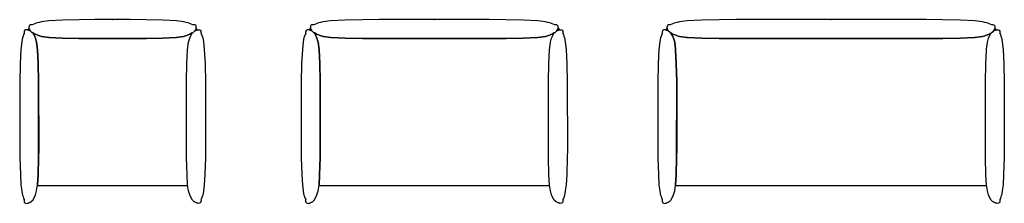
# Model space of a CAD drawing. Header units: metres. Extents: x 2.12 to 6.71, y -0.91 to -0.05.
import ezdxf

# ---------------------------------------------------------------- set-up
doc = ezdxf.new("R2010")
doc.units = ezdxf.units.M
doc.header["$MEASUREMENT"] = 0

# ---------------------------------------------------------------- blocks, each defined once
blk = doc.blocks.new('552eb60f-72e4-48b3-8d01-880ea3f37ebf')
at = {"color": 18, "lineweight": 25, "true_color": 0x000000}
for points in [[(5.1435, -0.1019), (5.1426, -0.1011), (5.1415, -0.0994), (5.141, -0.0985), (5.1404, -0.0975), (5.1366, -0.0926), (5.1357, -0.0905), (5.1363, -0.089), (5.1302, -0.0961), (5.1319, -0.0963), (5.1343, -0.0975), (5.138, -0.0989), (5.1401, -0.0999), (5.1424, -0.1012)], [(6.6476, -0.1109), (6.653, -0.1069), (6.6588, -0.1015), (6.6603, -0.0994), (6.6609, -0.0985), (6.6614, -0.0975), (6.6652, -0.0926), (6.6662, -0.0905), (6.6656, -0.089), (6.6649, -0.0881), (6.6657, -0.0872), (6.6663, -0.086), (6.6658, -0.0831), (6.6656, -0.0795), (6.6634, -0.0757), (6.6597, -0.0736), (6.6554, -0.0729), (6.6518, -0.0731), (6.6503, -0.0732), (6.6426, -0.0691), (6.6278, -0.0635), (6.6182, -0.0618), (6.6076, -0.0586), (6.5715, -0.0542), (6.5047, -0.0511), (6.4221, -0.0492), (6.3449, -0.0486), (5.4569, -0.0486), (5.3797, -0.0492), (5.2971, -0.0511), (5.2303, -0.0542), (5.1942, -0.0586), (5.1837, -0.0618), (5.174, -0.0635), (5.1592, -0.0691), (5.1516, -0.0732), (5.1501, -0.0731), (5.1473, -0.073), (5.1426, -0.0733), (5.1388, -0.0755), (5.1363, -0.0795), (5.136, -0.0831), (5.1356, -0.0853), (5.1362, -0.0872), (5.1369, -0.0881), (5.1363, -0.089), (5.1357, -0.0902), (5.1362, -0.0918), (5.1404, -0.0975), (5.141, -0.0985), (5.1415, -0.0994), (5.1426, -0.1011), (5.1487, -0.1068), (5.1539, -0.1105), (5.1624, -0.1157), (5.1766, -0.1217), (5.1812, -0.1231), (5.1832, -0.1237), (5.1948, -0.1272), (5.2288, -0.1314), (5.2316, -0.1316), (5.2989, -0.1347), (5.3791, -0.1366), (5.4611, -0.1372), (6.3407, -0.1372), (6.4228, -0.1366), (6.5029, -0.1347), (6.5703, -0.1316), (6.5731, -0.1314), (6.607, -0.1272), (6.6186, -0.1237), (6.6205, -0.1232), (6.6252, -0.1217), (6.6394, -0.1157), (6.6474, -0.1109)], [(6.6656, -0.089), (6.6662, -0.0902), (6.6656, -0.0918), (6.6614, -0.0975), (6.6609, -0.0985), (6.6603, -0.0994), (6.6593, -0.1011), (6.6584, -0.1019), (6.6594, -0.1012), (6.6618, -0.0999), (6.6638, -0.0989), (6.6676, -0.0975), (6.67, -0.0963), (6.6709, -0.0959)], [(5.1544, -0.1112), (5.1488, -0.1069), (5.1435, -0.1019), (5.1425, -0.1012), (5.1401, -0.0999), (5.138, -0.0989), (5.1343, -0.0975), (5.1319, -0.0963), (5.1309, -0.0959), (5.1289, -0.0969), (5.1266, -0.0955), (5.1242, -0.096), (5.1206, -0.0964), (5.1172, -0.0981), (5.1144, -0.1017), (5.1138, -0.1055), (5.1137, -0.1097), (5.1139, -0.1131), (5.1113, -0.118), (5.1087, -0.1261), (5.106, -0.1331), (5.1029, -0.1511), (5.1029, -0.1524), (5.0983, -0.1884), (5.0952, -0.2543), (5.0932, -0.3415), (5.0929, -0.6555), (5.0935, -0.6938), (5.0959, -0.7723), (5.0985, -0.8205), (5.1024, -0.8477), (5.1029, -0.8498), (5.1029, -0.8509), (5.106, -0.8689), (5.1085, -0.8753), (5.1114, -0.8843), (5.1139, -0.8889), (5.1137, -0.8924), (5.1138, -0.8964), (5.1144, -0.9004), (5.1169, -0.904), (5.1202, -0.9056), (5.1266, -0.9066), (5.1287, -0.9052), (5.1307, -0.9062), (5.1319, -0.9058), (5.1332, -0.9052), (5.1344, -0.9045), (5.1384, -0.9031), (5.1414, -0.9014), (5.1433, -0.9005), (5.1441, -0.8999), (5.1451, -0.8989), (5.1475, -0.8978), (5.1487, -0.897), (5.1541, -0.8913), (5.1604, -0.8808), (5.1664, -0.8667), (5.1719, -0.8482), (5.1761, -0.8196), (5.1785, -0.7738), (5.181, -0.6924), (5.1813, -0.338), (5.1794, -0.256), (5.1763, -0.1904), (5.1762, -0.1889), (5.176, -0.1871), (5.1719, -0.1536), (5.1665, -0.1357), (5.1602, -0.1207)], [(5.1756, -0.8226), (6.6262, -0.8226), (6.6258, -0.8196), (6.6233, -0.7738), (6.6208, -0.6924), (6.6206, -0.338), (6.6224, -0.256), (6.6255, -0.1904), (6.6256, -0.1889), (6.6258, -0.1871), (6.63, -0.1536), (6.6353, -0.1357), (6.6417, -0.1207), (6.6474, -0.1112), (6.6394, -0.1157), (6.6252, -0.1217), (6.6206, -0.1231), (6.6186, -0.1237), (6.607, -0.1272), (6.5731, -0.1314), (6.5703, -0.1316), (6.5029, -0.1347), (6.4228, -0.1366), (6.3407, -0.1372), (5.4611, -0.1372), (5.3791, -0.1366), (5.2989, -0.1347), (5.2316, -0.1316), (5.2288, -0.1314), (5.1948, -0.1272), (5.1832, -0.1237), (5.1814, -0.1232), (5.1766, -0.1217), (5.1624, -0.1157), (5.1544, -0.1109), (5.1602, -0.1207), (5.1665, -0.1356), (5.1719, -0.1536), (5.176, -0.1867), (5.1762, -0.1889), (5.1763, -0.1904), (5.1794, -0.2556), (5.1813, -0.3379), (5.1817, -0.6533), (5.181, -0.6924), (5.1785, -0.7738), (5.1761, -0.8196)], [(6.6474, -0.1112), (6.653, -0.1069), (6.6584, -0.1019), (6.6594, -0.1012), (6.6618, -0.0999), (6.6638, -0.0989), (6.6676, -0.0975), (6.67, -0.0963), (6.6709, -0.0959), (6.673, -0.0969), (6.6753, -0.0955), (6.6777, -0.096), (6.6812, -0.0964), (6.6846, -0.0981), (6.6874, -0.1017), (6.6881, -0.1055), (6.6882, -0.1097), (6.688, -0.1131), (6.6906, -0.118), (6.6932, -0.1261), (6.6959, -0.1331), (6.699, -0.1511), (6.699, -0.1524), (6.7036, -0.1884), (6.7067, -0.2543), (6.7086, -0.3415), (6.709, -0.6555), (6.7083, -0.6938), (6.7059, -0.7723), (6.7033, -0.8205), (6.6994, -0.8477), (6.699, -0.8498), (6.699, -0.8509), (6.6959, -0.8689), (6.6934, -0.8753), (6.6905, -0.8843), (6.688, -0.8889), (6.6882, -0.8924), (6.6881, -0.8964), (6.6874, -0.9004), (6.6849, -0.904), (6.6816, -0.9056), (6.6753, -0.9066), (6.6731, -0.9052), (6.6711, -0.9062), (6.67, -0.9058), (6.6686, -0.9052), (6.6675, -0.9045), (6.6634, -0.9031), (6.6604, -0.9014), (6.6585, -0.9005), (6.6577, -0.8999), (6.6568, -0.8989), (6.6544, -0.8978), (6.6531, -0.897), (6.6477, -0.8913), (6.6415, -0.8808), (6.6355, -0.8667), (6.6299, -0.8482), (6.6258, -0.8196), (6.6233, -0.7738), (6.6208, -0.6924), (6.6206, -0.338), (6.6224, -0.256), (6.6255, -0.1904), (6.6256, -0.1889), (6.6258, -0.1871), (6.63, -0.1536), (6.6353, -0.1357), (6.6417, -0.1207)]]:
    blk.add_lwpolyline(points, close=True, dxfattribs=at)
blk = doc.blocks.new('80937502-972c-4de9-b41f-21e4076bd7d1')
at = {"color": 18, "lineweight": 25, "true_color": 0x000000}
for points in [[(2.155, -0.0961), (2.1567, -0.0963), (2.159, -0.0975), (2.1628, -0.0989), (2.1649, -0.0999), (2.1672, -0.1012), (2.1683, -0.1019), (2.1674, -0.1011), (2.1665, -0.0998), (2.166, -0.0989), (2.1652, -0.0975), (2.1614, -0.0926), (2.1605, -0.0905), (2.1611, -0.089)], [(2.3933, -0.1366), (2.4706, -0.1372), (2.6311, -0.1372), (2.7084, -0.1366), (2.7838, -0.1348), (2.8469, -0.1316), (2.8487, -0.1315), (2.8819, -0.1272), (2.895, -0.1233), (2.9002, -0.1218), (2.9148, -0.1156), (2.9227, -0.1109), (2.9243, -0.1096), (2.9264, -0.1079), (2.9284, -0.1067), (2.9334, -0.1019), (2.9343, -0.1011), (2.9352, -0.0998), (2.9357, -0.0989), (2.9365, -0.0975), (2.9403, -0.0926), (2.9412, -0.0905), (2.9406, -0.089), (2.94, -0.0881), (2.9407, -0.0873), (2.9414, -0.0859), (2.9411, -0.084), (2.9406, -0.0795), (2.9385, -0.0758), (2.9347, -0.0735), (2.9309, -0.073), (2.9271, -0.0731), (2.9254, -0.0733), (2.9177, -0.0691), (2.9028, -0.0634), (2.8933, -0.0618), (2.8827, -0.0587), (2.8486, -0.0543), (2.7849, -0.0511), (2.7068, -0.0492), (2.6332, -0.0486), (2.4685, -0.0486), (2.3949, -0.0492), (2.3168, -0.0511), (2.2532, -0.0543), (2.219, -0.0587), (2.2084, -0.0618), (2.199, -0.0634), (2.184, -0.0691), (2.1763, -0.0733), (2.1746, -0.0731), (2.1708, -0.073), (2.1675, -0.0733), (2.164, -0.0753), (2.1611, -0.0795), (2.1608, -0.0831), (2.1603, -0.0859), (2.161, -0.0873), (2.1617, -0.0881), (2.1611, -0.089), (2.1605, -0.0902), (2.161, -0.0918), (2.1652, -0.0975), (2.1658, -0.0985), (2.1665, -0.0998), (2.1674, -0.1011), (2.1683, -0.1019), (2.1733, -0.1067), (2.1753, -0.1079), (2.1774, -0.1096), (2.1786, -0.1104), (2.187, -0.1156), (2.2015, -0.1218), (2.2058, -0.123), (2.2198, -0.1272), (2.253, -0.1315), (2.2548, -0.1316), (2.318, -0.1348)], [(2.941, -0.0898), (2.9467, -0.0961), (2.9451, -0.0963), (2.9427, -0.0975), (2.9389, -0.0989), (2.9368, -0.0999), (2.9346, -0.1012), (2.9334, -0.1019), (2.9343, -0.1011), (2.9352, -0.0998), (2.9357, -0.0989), (2.9365, -0.0975), (2.9403, -0.0926), (2.9412, -0.0905)], [(2.1787, -0.1105), (2.1774, -0.1096), (2.1753, -0.1079), (2.1733, -0.1067), (2.1683, -0.1019), (2.1673, -0.1012), (2.1649, -0.0999), (2.1628, -0.0989), (2.159, -0.0975), (2.1567, -0.0963), (2.1557, -0.0959), (2.1536, -0.0969), (2.1514, -0.0955), (2.149, -0.096), (2.1454, -0.0964), (2.142, -0.0981), (2.1392, -0.1017), (2.1386, -0.1055), (2.1385, -0.1097), (2.1387, -0.1131), (2.1361, -0.118), (2.1335, -0.1261), (2.1308, -0.1331), (2.1277, -0.1511), (2.1277, -0.1524), (2.1231, -0.1884), (2.12, -0.2543), (2.118, -0.3415), (2.1177, -0.6555), (2.1183, -0.6938), (2.1207, -0.7723), (2.1233, -0.8205), (2.1272, -0.8477), (2.1277, -0.8498), (2.1277, -0.8509), (2.1308, -0.8689), (2.1333, -0.8753), (2.1362, -0.8843), (2.1387, -0.8889), (2.1385, -0.8924), (2.1386, -0.8964), (2.1392, -0.9004), (2.1417, -0.904), (2.145, -0.9056), (2.1514, -0.9066), (2.1535, -0.9052), (2.1555, -0.9062), (2.1567, -0.9058), (2.158, -0.9052), (2.1592, -0.9046), (2.1632, -0.9031), (2.1662, -0.9014), (2.1681, -0.9005), (2.1689, -0.8999), (2.1699, -0.8989), (2.1723, -0.8978), (2.1735, -0.897), (2.1789, -0.8914), (2.1851, -0.8809), (2.1912, -0.8667), (2.1967, -0.8482), (2.2008, -0.8196), (2.2033, -0.7738), (2.2058, -0.6924), (2.206, -0.3362), (2.2042, -0.2554), (2.2011, -0.1892), (2.1967, -0.1539), (2.1913, -0.1356), (2.186, -0.1232), (2.185, -0.1209), (2.1791, -0.1109)], [(2.2004, -0.8226), (2.9013, -0.8226), (2.9009, -0.8196), (2.8984, -0.7738), (2.8959, -0.6924), (2.8957, -0.3362), (2.8975, -0.2554), (2.9007, -0.1892), (2.905, -0.1539), (2.9104, -0.1356), (2.9157, -0.1232), (2.9167, -0.1209), (2.9227, -0.1109), (2.9148, -0.1156), (2.9002, -0.1218), (2.8959, -0.123), (2.8819, -0.1272), (2.8487, -0.1315), (2.8469, -0.1316), (2.7838, -0.1348), (2.7084, -0.1366), (2.6311, -0.1372), (2.4706, -0.1372), (2.3933, -0.1366), (2.318, -0.1348), (2.2548, -0.1316), (2.253, -0.1315), (2.2198, -0.1272), (2.2067, -0.1233), (2.2015, -0.1218), (2.187, -0.1156), (2.179, -0.1109), (2.185, -0.1209), (2.186, -0.1232), (2.1913, -0.1356), (2.1967, -0.1539), (2.2011, -0.1892), (2.2042, -0.2554), (2.206, -0.3362), (2.2065, -0.6533), (2.2058, -0.6924), (2.2033, -0.7738), (2.2008, -0.8196)], [(2.923, -0.1105), (2.9243, -0.1096), (2.9264, -0.1079), (2.9284, -0.1067), (2.9334, -0.1019), (2.9345, -0.1012), (2.9368, -0.0999), (2.9389, -0.0989), (2.9427, -0.0975), (2.9451, -0.0963), (2.946, -0.0959), (2.9481, -0.0969), (2.9504, -0.0955), (2.9528, -0.096), (2.9563, -0.0964), (2.9597, -0.0981), (2.9625, -0.1017), (2.9631, -0.1055), (2.9633, -0.1097), (2.963, -0.1131), (2.9656, -0.118), (2.9682, -0.1261), (2.9709, -0.1331), (2.9741, -0.1511), (2.9741, -0.1524), (2.9786, -0.1884), (2.9818, -0.2543), (2.9837, -0.3415), (2.984, -0.6555), (2.9834, -0.6938), (2.981, -0.7723), (2.9784, -0.8205), (2.9745, -0.8477), (2.9741, -0.8498), (2.9741, -0.8509), (2.9709, -0.8689), (2.9685, -0.8753), (2.9655, -0.8843), (2.963, -0.8889), (2.9633, -0.8924), (2.9631, -0.8964), (2.9625, -0.9004), (2.96, -0.904), (2.9567, -0.9056), (2.9504, -0.9066), (2.9482, -0.9052), (2.9462, -0.9062), (2.9451, -0.9058), (2.9437, -0.9052), (2.9426, -0.9046), (2.9385, -0.9031), (2.9355, -0.9014), (2.9336, -0.9005), (2.9328, -0.8999), (2.9319, -0.8989), (2.9295, -0.8978), (2.9282, -0.897), (2.9228, -0.8914), (2.9166, -0.8809), (2.9105, -0.8667), (2.905, -0.8482), (2.9009, -0.8196), (2.8984, -0.7738), (2.8959, -0.6924), (2.8957, -0.3362), (2.8975, -0.2554), (2.9007, -0.1892), (2.905, -0.1539), (2.9104, -0.1356), (2.9157, -0.1232), (2.9167, -0.1209), (2.9227, -0.1109)]]:
    blk.add_lwpolyline(points, close=True, dxfattribs=at)
blk = doc.blocks.new('9ebc59c2-e211-4284-b165-b4a974821741')
at = {"color": 18, "lineweight": 25, "true_color": 0x000000}
for points in [[(3.4676, -0.0961), (3.4692, -0.0963), (3.4716, -0.0975), (3.4754, -0.0989), (3.4774, -0.0999), (3.4797, -0.1012), (3.4808, -0.1019), (3.4799, -0.1011), (3.479, -0.0997), (3.4777, -0.0974), (3.4739, -0.0926), (3.473, -0.0904), (3.4736, -0.0889)], [(4.6117, -0.1096), (4.6139, -0.1079), (4.6156, -0.1068), (4.6203, -0.1024), (4.6213, -0.1015), (4.6227, -0.0997), (4.624, -0.0974), (4.6278, -0.0926), (4.6287, -0.0904), (4.628, -0.0889), (4.6275, -0.0881), (4.6282, -0.0872), (4.6288, -0.086), (4.6286, -0.0844), (4.6284, -0.0833), (4.6281, -0.0796), (4.6259, -0.0757), (4.6221, -0.0734), (4.6179, -0.0729), (4.6144, -0.0731), (4.6128, -0.0732), (4.6053, -0.0691), (4.5902, -0.0634), (4.5807, -0.0618), (4.5701, -0.0586), (4.534, -0.0542), (4.4672, -0.0511), (4.3845, -0.0492), (4.307, -0.0486), (3.7947, -0.0486), (3.7172, -0.0492), (3.6345, -0.0511), (3.5677, -0.0542), (3.5316, -0.0586), (3.521, -0.0618), (3.5115, -0.0634), (3.4964, -0.0691), (3.4889, -0.0732), (3.4873, -0.0731), (3.4846, -0.073), (3.4799, -0.0733), (3.4758, -0.0757), (3.4736, -0.0796), (3.4733, -0.0833), (3.4731, -0.0844), (3.4729, -0.086), (3.4735, -0.0872), (3.4742, -0.0881), (3.4736, -0.0889), (3.473, -0.0904), (3.4735, -0.0916), (3.4777, -0.0974), (3.479, -0.0997), (3.4799, -0.1011), (3.4808, -0.1019), (3.4861, -0.1068), (3.4878, -0.1079), (3.49, -0.1096), (3.4913, -0.1105), (3.4996, -0.1156), (3.5141, -0.1218), (3.5184, -0.123), (3.5324, -0.1272), (3.5679, -0.1316), (3.5689, -0.1316), (3.6361, -0.1347), (3.7163, -0.1366), (3.7981, -0.1372), (4.3036, -0.1372), (4.3854, -0.1366), (4.4656, -0.1347), (4.5328, -0.1316), (4.5338, -0.1316), (4.5693, -0.1272), (4.5828, -0.1232), (4.5876, -0.1218), (4.602, -0.1156), (4.6101, -0.1108)], [(4.6341, -0.0961), (4.6325, -0.0963), (4.6301, -0.0975), (4.6263, -0.0989), (4.6242, -0.0999), (4.622, -0.1012), (4.6208, -0.1019), (4.6217, -0.1011), (4.6227, -0.0997), (4.624, -0.0974), (4.6278, -0.0926), (4.6287, -0.0904), (4.628, -0.0889)], [(3.4576, -0.9056), (3.4639, -0.9066), (3.4661, -0.9052), (3.4681, -0.9062), (3.4692, -0.9058), (3.4706, -0.9052), (3.4717, -0.9045), (3.4758, -0.9031), (3.4788, -0.9014), (3.4807, -0.9005), (3.4815, -0.8999), (3.4824, -0.8989), (3.4848, -0.8978), (3.4861, -0.897), (3.4915, -0.8913), (3.4977, -0.8808), (3.5038, -0.8667), (3.5093, -0.8482), (3.5134, -0.8196), (3.5159, -0.7738), (3.5184, -0.6924), (3.5186, -0.3362), (3.5167, -0.2554), (3.5136, -0.1892), (3.5093, -0.1539), (3.5039, -0.1356), (3.4986, -0.1232), (3.4976, -0.1209), (3.4916, -0.1108), (3.4878, -0.1079), (3.4859, -0.1067), (3.4809, -0.1019), (3.4798, -0.1012), (3.4774, -0.0999), (3.4754, -0.0989), (3.4716, -0.0975), (3.4692, -0.0963), (3.4683, -0.0959), (3.4662, -0.0969), (3.4639, -0.0955), (3.4615, -0.096), (3.458, -0.0964), (3.4546, -0.0981), (3.4518, -0.1017), (3.4511, -0.1055), (3.451, -0.1097), (3.4512, -0.1131), (3.4487, -0.118), (3.4461, -0.1261), (3.4433, -0.1331), (3.4402, -0.1511), (3.4402, -0.1524), (3.4357, -0.1884), (3.4325, -0.2543), (3.4306, -0.3415), (3.4302, -0.6555), (3.4309, -0.6938), (3.4333, -0.7723), (3.4359, -0.8205), (3.4398, -0.8477), (3.4402, -0.8498), (3.4402, -0.8509), (3.4433, -0.8689), (3.4458, -0.8753), (3.4488, -0.8843), (3.4512, -0.8889), (3.451, -0.8924), (3.4511, -0.8964), (3.4518, -0.9004), (3.4543, -0.904)], [(3.513, -0.8226), (4.5887, -0.8226), (4.5883, -0.8196), (4.5858, -0.7738), (4.5833, -0.6924), (4.5831, -0.3362), (4.5849, -0.2554), (4.5881, -0.1892), (4.5924, -0.1539), (4.5978, -0.1356), (4.6031, -0.1232), (4.6041, -0.1209), (4.6101, -0.1108), (4.6117, -0.1096), (4.6104, -0.1105), (4.602, -0.1156), (4.5876, -0.1218), (4.5833, -0.123), (4.5693, -0.1272), (4.5338, -0.1316), (4.5328, -0.1316), (4.4656, -0.1347), (4.3854, -0.1366), (4.3036, -0.1372), (3.7981, -0.1372), (3.7163, -0.1366), (3.6361, -0.1347), (3.5689, -0.1316), (3.5679, -0.1316), (3.5324, -0.1272), (3.5189, -0.1232), (3.5141, -0.1218), (3.4996, -0.1156), (3.4916, -0.1108), (3.49, -0.1096), (3.4916, -0.1108), (3.4976, -0.1209), (3.4986, -0.1232), (3.5039, -0.1356), (3.5093, -0.1539), (3.5136, -0.1892), (3.5167, -0.2554), (3.5186, -0.3362), (3.519, -0.6533), (3.5184, -0.6924), (3.5159, -0.7738), (3.5134, -0.8196)], [(4.6441, -0.9056), (4.6378, -0.9066), (4.6356, -0.9052), (4.6336, -0.9062), (4.6325, -0.9058), (4.6311, -0.9052), (4.63, -0.9045), (4.6259, -0.9031), (4.6229, -0.9014), (4.621, -0.9005), (4.6202, -0.8999), (4.6193, -0.8989), (4.6169, -0.8978), (4.6156, -0.897), (4.6102, -0.8913), (4.604, -0.8808), (4.5979, -0.8667), (4.5924, -0.8482), (4.5883, -0.8196), (4.5858, -0.7738), (4.5833, -0.6924), (4.5831, -0.3362), (4.5849, -0.2554), (4.5881, -0.1892), (4.5924, -0.1539), (4.5978, -0.1356), (4.6031, -0.1232), (4.6041, -0.1209), (4.6101, -0.1108), (4.6139, -0.1079), (4.6158, -0.1067), (4.6208, -0.1019), (4.6219, -0.1012), (4.6242, -0.0999), (4.6263, -0.0989), (4.6301, -0.0975), (4.6325, -0.0963), (4.6334, -0.0959), (4.6355, -0.0969), (4.6378, -0.0955), (4.6402, -0.096), (4.6437, -0.0964), (4.6471, -0.0981), (4.6499, -0.1017), (4.6506, -0.1055), (4.6507, -0.1097), (4.6504, -0.1131), (4.653, -0.118), (4.6556, -0.1261), (4.6583, -0.1331), (4.6615, -0.1511), (4.6615, -0.1524), (4.666, -0.1884), (4.6692, -0.2543), (4.6711, -0.3415), (4.6714, -0.6555), (4.6708, -0.6938), (4.6684, -0.7723), (4.6658, -0.8205), (4.6619, -0.8477), (4.6615, -0.8498), (4.6615, -0.8509), (4.6583, -0.8689), (4.6559, -0.8753), (4.6529, -0.8843), (4.6504, -0.8889), (4.6507, -0.8924), (4.6506, -0.8964), (4.6499, -0.9004), (4.6474, -0.904)]]:
    blk.add_lwpolyline(points, close=True, dxfattribs=at)
blk = doc.blocks.new('99612661-4c74-4cc1-80cc-7e76706b7ed7')
at = {"color": 1, "true_color": 0xff0000}
blk.add_point((5.9009, -0.0486), dxfattribs=at)
blk.add_point((5.9009, -0.0486), dxfattribs=at)
blk = doc.blocks.new('750e038f-9bae-47eb-b049-5a24a5c2936e')
at = {"color": 1, "true_color": 0xff0000}
blk.add_point((2.5509, -0.0486), dxfattribs=at)
blk.add_point((2.5509, -0.0486), dxfattribs=at)
blk = doc.blocks.new('8c7dd794-625f-4fe9-bca1-2b4991692a80')
at = {"color": 1, "true_color": 0xff0000}
blk.add_point((4.0508, -0.0486), dxfattribs=at)
blk.add_point((4.0508, -0.0486), dxfattribs=at)
blk = doc.blocks.new('0b38411d-0dc7-4750-aca1-0bda4277cdd9')
for name in ['80937502-972c-4de9-b41f-21e4076bd7d1', '750e038f-9bae-47eb-b049-5a24a5c2936e', '9ebc59c2-e211-4284-b165-b4a974821741', '8c7dd794-625f-4fe9-bca1-2b4991692a80', '552eb60f-72e4-48b3-8d01-880ea3f37ebf', '99612661-4c74-4cc1-80cc-7e76706b7ed7']:
    blk.add_blockref(name, (0, 0))

msp = doc.modelspace()

# ---------------------------------------------------------------- block references
msp.add_blockref('0b38411d-0dc7-4750-aca1-0bda4277cdd9', (0, 0))

doc.saveas('drawing.dxf')
